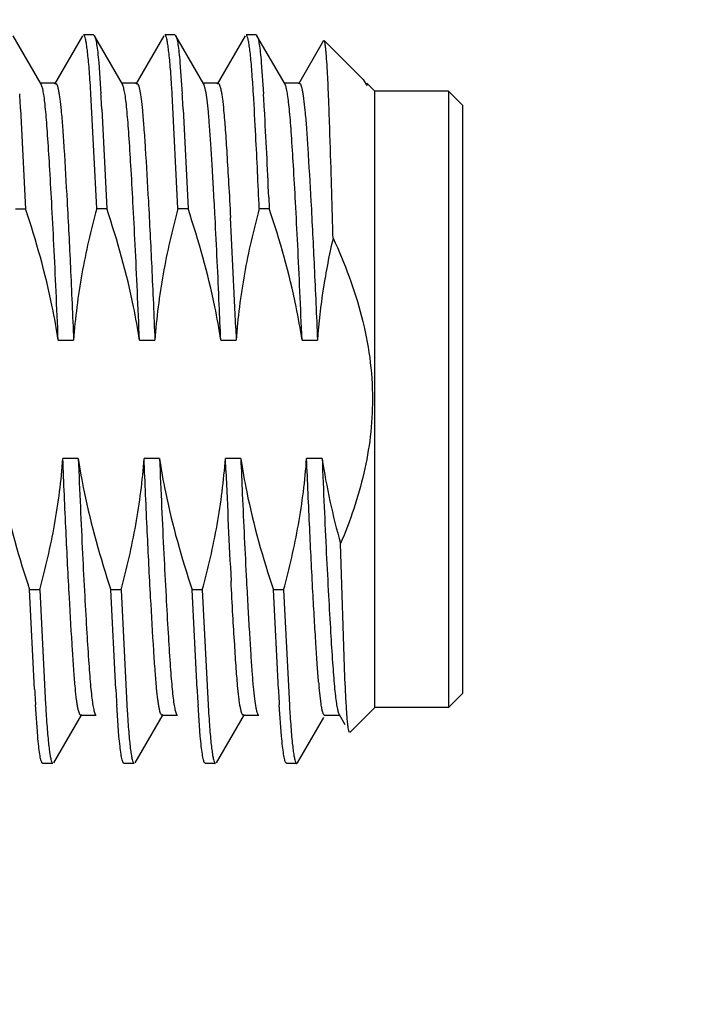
# Model space of a CAD drawing. Header units: inches. Extents: x 0 to 34, y 0 to 22.
# Tile 46 of 55: x 22.21 to 22.443, y 17.28 to 17.617. Entities that reach past the tile are written whole.
import ezdxf

# ---------------------------------------------------------------- set-up
doc = ezdxf.new("R2010")
doc.units = ezdxf.units.IN
doc.header["$LTSCALE"] = 1.87
doc.header["$MEASUREMENT"] = 0
doc.layers.get('0').update_dxf_attribs({"linetype": 'CONTINUOUS'})
doc.layers.add('DIMENSIONS', color=7, linetype='CONTINUOUS')
doc.styles.get("Standard").update_dxf_attribs({"font": 'txt', "width": 0.8})
doc.dimstyles.new('DIMSTYLE_1', dxfattribs={"dimtxt": 0.125, "dimasz": 0.18, "dimexe": 0.125, "dimexo": 0.0625, "dimgap": 0.0625, "dimtad": 0, "dimtih": 1, "dimtoh": 1, "dimdec": 3, "dimzin": 4, "dimdsep": 46, "dimtxsty": 'STANDARD', "dimblk": '_FILLED', "dimblk1": '_FILLED', "dimblk2": '_FILLED', "dimcen": 0.09, "dimadec": 0, "dimazin": 0, "dimtp": 0.01, "dimtm": 0.01, "dimtfac": 1, "dimtdec": 3, "dimtofl": 0, "dimtmove": 0, "dimatfit": 3, "dimldrblk": '_FILLED', "dimfxl": 1, "dimtolj": 1, "dimtzin": 4, "dimarcsym": 0})

# ---------------------------------------------------------------- blocks, each defined once
blk = doc.blocks.new('_FILLED')
at = {"color": 0, "linetype": 'BYBLOCK'}
blk.add_solid([(0, 0), (-1, 0.1736), (-1, -0.1736)], dxfattribs=at)
blk = doc.blocks.new('*D3')
at = {"layer": 'DIMENSIONS', "color": 2, "linetype": 'CONTINUOUS'}
for p, q in [((19.2781, 19.47869), (24.88924, 19.47869)), ((24.76424, 19.47869), (24.76424, 17.40369)), ((24.76424, 15.07869), (24.76424, 17.15369)), ((19.2781, 15.07869), (24.88924, 15.07869))]:
    blk.add_line(p, q, dxfattribs=at)
at = {"layer": 'DIMENSIONS', "color": 2, "linetype": 'CONTINUOUS', "xscale": 0.18, "yscale": 0.18, "zscale": 0.18}
for p, rotation in [((24.76424, 19.47869), 90), ((24.76424, 15.07869), 270)]:
    blk.add_blockref('_FILLED', p, dxfattribs=dict(at, rotation=rotation))
at = {"layer": 'DIMENSIONS', "color": 2, "linetype": 'CONTINUOUS', "insert": (24.76424, 17.34119), "char_height": 0.125, "width": 1.425, "attachment_point": 2, "line_spacing_factor": 0.9}
blk.add_mtext('4.400{\\Ftxt.shx;\\W1.000000;\\H0.125000; }[111.76]', dxfattribs=at)
blk = doc.blocks.new('*D4')
at = {"layer": 'DIMENSIONS', "color": 2, "linetype": 'CONTINUOUS'}
for p, q in [((23.49609, 19.47869), (23.49609, 19.83869)), ((19.2781, 19.47869), (23.62109, 19.47869)), ((13.2281, 17.04569), (23.62109, 17.04569)), ((23.49609, 17.04569), (23.49609, 16.68569))]:
    blk.add_line(p, q, dxfattribs=at)
at = {"layer": 'DIMENSIONS', "color": 2, "linetype": 'CONTINUOUS', "xscale": 0.18, "yscale": 0.18, "zscale": 0.18}
for p, rotation in [((23.49609, 19.47869), 270), ((23.49609, 17.04569), 90)]:
    blk.add_blockref('_FILLED', p, dxfattribs=dict(at, rotation=rotation))
at = {"layer": 'DIMENSIONS', "color": 2, "linetype": 'CONTINUOUS', "insert": (23.49609, 18.32469), "char_height": 0.125, "width": 1.225, "attachment_point": 2, "line_spacing_factor": 0.9}
blk.add_mtext('2.433{\\Ftxt.shx;\\W1.000000;\\H0.125000; }[61.8]', dxfattribs=at)

msp = doc.modelspace()

# ---------------------------------------------------------------- linework, layer by layer
at = {"color": 7, "linetype": 'CONTINUOUS'}
for p, q in [((22.21768, 17.59463), (22.20811, 17.61117)), ((22.23185, 17.61117), (22.22228, 17.59463)), ((22.23559, 17.61143), (22.23214, 17.61143)), ((22.23559, 17.61143), (22.23589, 17.61117)), ((22.24546, 17.59463), (22.23589, 17.61117)), ((22.25962, 17.61117), (22.25005, 17.59463)), ((22.26337, 17.61143), (22.25992, 17.61143)), ((22.26337, 17.61143), (22.26367, 17.61117)), ((22.27324, 17.59464), (22.26367, 17.61117)), ((22.2874, 17.61117), (22.27783, 17.59464)), ((22.29115, 17.61143), (22.2877, 17.61143)), ((22.29115, 17.61143), (22.29144, 17.61117)), ((22.30102, 17.59464), (22.29144, 17.61117)), ((22.3142, 17.60948), (22.30561, 17.59464)), ((22.3277, 17.59623), (22.31439, 17.60954)), ((22.23736, 17.60203), (22.23812, 17.59133)), ((22.26513, 17.60203), (22.2659, 17.59133)), ((22.29291, 17.60203), (22.29368, 17.59133)), ((22.22262, 17.59493), (22.21734, 17.59493)), ((22.21784, 17.59427), (22.21768, 17.59461)), ((22.25039, 17.59493), (22.24512, 17.59493)), ((22.24562, 17.59427), (22.24546, 17.59461)), ((22.27817, 17.59493), (22.2729, 17.59493)), ((22.2734, 17.59427), (22.27324, 17.59461)), ((22.30595, 17.59493), (22.30067, 17.59493)), ((22.30118, 17.59427), (22.30102, 17.59461)), ((22.3277, 17.59623), (22.329, 17.59417)), ((22.33174, 17.5922), (22.329, 17.59493)), ((22.329, 17.59493), (22.329, 17.59417)), ((22.23665, 17.55205), (22.23467, 17.59133)), ((22.26443, 17.55205), (22.26245, 17.59133)), ((22.35693, 17.5922), (22.33174, 17.5922)), ((22.33174, 17.38157), (22.33174, 17.5922)), ((22.36166, 17.58747), (22.35693, 17.5922)), ((22.35693, 17.5922), (22.35694, 17.38159)), ((22.36166, 17.58747), (22.36166, 17.38629)), ((22.21065, 17.58603), (22.21232, 17.55204)), ((22.23843, 17.58603), (22.2401, 17.55205)), ((22.26621, 17.58603), (22.26788, 17.55205)), ((22.29548, 17.55593), (22.29565, 17.55205)), ((22.20887, 17.55204), (22.21232, 17.55204)), ((22.23665, 17.55205), (22.2401, 17.55205)), ((22.26443, 17.55205), (22.26788, 17.55205)), ((22.2922, 17.55205), (22.29565, 17.55205)), ((22.28416, 17.51118), (22.28433, 17.5071)), ((22.2235, 17.5071), (22.22877, 17.5071)), ((22.25127, 17.5071), (22.25655, 17.5071)), ((22.27905, 17.5071), (22.28433, 17.5071)), ((22.30683, 17.5071), (22.31211, 17.5071)), ((22.23036, 17.46666), (22.22508, 17.46666)), ((22.25813, 17.46666), (22.25286, 17.46666)), ((22.28591, 17.46666), (22.28064, 17.46666)), ((22.28081, 17.46258), (22.28064, 17.46666)), ((22.31369, 17.46666), (22.30841, 17.46666)), ((22.32152, 17.39177), (22.32, 17.43753)), ((22.2172, 17.42171), (22.21375, 17.42171)), ((22.21542, 17.38773), (22.21375, 17.42171)), ((22.2172, 17.42171), (22.21918, 17.38243)), ((22.24498, 17.42171), (22.24153, 17.42171)), ((22.2432, 17.38773), (22.24153, 17.42171)), ((22.24498, 17.42171), (22.24696, 17.38243)), ((22.27276, 17.42171), (22.26931, 17.42171)), ((22.27098, 17.38773), (22.26931, 17.42171)), ((22.27276, 17.42171), (22.27474, 17.38243)), ((22.30054, 17.42171), (22.29709, 17.42171)), ((22.29875, 17.38773), (22.29709, 17.42171)), ((22.30054, 17.42171), (22.30252, 17.38227)), ((22.32162, 17.38943), (22.32152, 17.39177)), ((22.31334, 17.38274), (22.31267, 17.38837)), ((22.36166, 17.38629), (22.35694, 17.38157)), ((22.2165, 17.37173), (22.21573, 17.38243)), ((22.24427, 17.37173), (22.24351, 17.38243)), ((22.27205, 17.37173), (22.27129, 17.38243)), ((22.29983, 17.37172), (22.29907, 17.38242)), ((22.22201, 17.36258), (22.23158, 17.37912)), ((22.23651, 17.37883), (22.23124, 17.37883)), ((22.23601, 17.37949), (22.23617, 17.37915)), ((22.24978, 17.36259), (22.25936, 17.37912)), ((22.26429, 17.37883), (22.25901, 17.37883)), ((22.26379, 17.37949), (22.26395, 17.37915)), ((22.27756, 17.36259), (22.28713, 17.37913)), ((22.29207, 17.37883), (22.28679, 17.37883)), ((22.29157, 17.37949), (22.29173, 17.37915)), ((22.31984, 17.37883), (22.31457, 17.37883)), ((22.31931, 17.37955), (22.3195, 17.37913)), ((22.3195, 17.37913), (22.32152, 17.37565)), ((22.33174, 17.38157), (22.3232, 17.37302)), ((22.35694, 17.38157), (22.33174, 17.38157)), ((22.30534, 17.36259), (22.31432, 17.37811)), ((22.21826, 17.36233), (22.21796, 17.36258)), ((22.22171, 17.36233), (22.21826, 17.36233)), ((22.24604, 17.36233), (22.24574, 17.36259)), ((22.24949, 17.36233), (22.24604, 17.36233)), ((22.27382, 17.36233), (22.27352, 17.36259)), ((22.27727, 17.36233), (22.27382, 17.36233)), ((22.30159, 17.36233), (22.3013, 17.36259)), ((22.30504, 17.36233), (22.30159, 17.36233)), ((22.30504, 17.36233), (22.30534, 17.36259))]:
    msp.add_line(p, q, dxfattribs=at)
for centre, radius, start, end in [((21.23044, 17.53026), 1.00609, 3.4803, 3.64674), ((21.25822, 17.53026), 1.00609, 3.4803, 3.64674), ((21.28599, 17.53026), 1.00609, 3.4803, 3.64674), ((20.96609, 17.51571), 1.24655, 3.23377, 3.47794), ((20.99386, 17.51571), 1.24655, 3.23377, 3.47794), ((21.02164, 17.51571), 1.24655, 3.23377, 3.47794), ((20.6046, 17.49021), 1.68866, 2.94829, 3.4331), ((21.04942, 17.51571), 1.24655, 3.23377, 3.47794), ((19.93123, 17.45357), 2.36646, 2.47909, 3.20877), ((18.99333, 17.40871), 3.30199, 2.48795, 2.92258), ((18.60779, 17.35892), 3.67425, 2.50062, 2.96593), ((18.76906, 17.36592), 3.5181, 2.36642, 2.98355), ((17.60598, 17.31454), 4.67704, 2.35963, 2.50833), ((26.95898, 17.65922), 4.67704, 182.35963, 182.50833), ((25.79591, 17.60784), 3.5181, 182.36642, 182.98355), ((25.95718, 17.61484), 3.67425, 182.50062, 182.96593), ((22.52175, 17.4083), 0.21003, 184.9595, 185.4455), ((23.45999, 17.45805), 1.24655, 183.23377, 183.47794), ((23.48777, 17.45805), 1.24655, 183.23377, 183.47794), ((23.51554, 17.45805), 1.24655, 183.23377, 183.47794), ((23.54309, 17.45803), 1.24632, 183.23392, 183.47815), ((23.22341, 17.4435), 1.00609, 183.4803, 183.64674), ((23.25119, 17.4435), 1.00609, 183.4803, 183.64674), ((23.27897, 17.4435), 1.00609, 183.4803, 183.64674), ((23.28008, 17.44185), 0.97937, 183.48746, 183.64881)]:
    msp.add_arc(centre, radius, start, end, dxfattribs=at)
for points, knots in [([(22.23449, 17.59425), (22.23441, 17.59552), (22.23425, 17.59791), (22.23398, 17.60126), (22.23371, 17.60414), (22.23344, 17.60655), (22.23316, 17.60848), (22.23288, 17.6099), (22.23264, 17.61079), (22.23242, 17.61123), (22.2323, 17.61137), (22.23224, 17.6114)], [0, 0, 0, 0, 0.219407, 0.412879, 0.579664, 0.719142, 0.83084, 0.914495, 0.970239, 0.988061, 1, 1, 1, 1]), ([(22.23589, 17.61117), (22.23597, 17.61104), (22.23611, 17.61068), (22.23638, 17.6097), (22.2367, 17.60796), (22.23705, 17.60526), (22.23725, 17.6032), (22.23736, 17.60203)], [0, 0, 0, 0, 0.05053, 0.121975, 0.329198, 0.622329, 1, 1, 1, 1]), ([(22.26227, 17.59425), (22.26219, 17.59552), (22.26203, 17.59791), (22.26176, 17.60126), (22.26149, 17.60415), (22.26121, 17.60655), (22.26094, 17.60848), (22.26066, 17.6099), (22.26041, 17.61079), (22.26019, 17.61123), (22.26008, 17.61137), (22.26002, 17.6114)], [0, 0, 0, 0, 0.219407, 0.412879, 0.579664, 0.719142, 0.83084, 0.914495, 0.970239, 0.988061, 1, 1, 1, 1]), ([(22.26367, 17.61117), (22.26375, 17.61104), (22.26389, 17.61068), (22.26416, 17.6097), (22.26447, 17.60796), (22.26483, 17.60526), (22.26503, 17.6032), (22.26513, 17.60203)], [0, 0, 0, 0, 0.05053, 0.121975, 0.329198, 0.622329, 1, 1, 1, 1]), ([(22.29005, 17.59425), (22.28996, 17.59552), (22.2898, 17.59791), (22.28954, 17.60126), (22.28927, 17.60415), (22.28899, 17.60655), (22.28871, 17.60848), (22.28844, 17.6099), (22.28819, 17.61079), (22.28797, 17.61123), (22.28785, 17.61137), (22.28779, 17.6114)], [0, 0, 0, 0, 0.219407, 0.412879, 0.579664, 0.719142, 0.83084, 0.914495, 0.970239, 0.988061, 1, 1, 1, 1]), ([(22.29144, 17.61117), (22.29152, 17.61104), (22.29166, 17.61069), (22.29194, 17.6097), (22.29225, 17.60796), (22.2926, 17.60526), (22.29281, 17.6032), (22.29291, 17.60203)], [0, 0, 0, 0, 0.05053, 0.121975, 0.329198, 0.622329, 1, 1, 1, 1]), ([(22.3151, 17.60522), (22.31505, 17.60576), (22.31496, 17.60671), (22.3148, 17.60795), (22.31465, 17.60883), (22.31453, 17.60929), (22.31445, 17.60945)], [0, 0, 0, 0, 0.377074, 0.669502, 0.876867, 1, 1, 1, 1]), ([(22.31745, 17.54199), (22.31726, 17.54921), (22.31688, 17.56251), (22.31636, 17.57834), (22.31597, 17.5891), (22.31571, 17.59554), (22.31543, 17.60079), (22.31521, 17.60389), (22.3151, 17.60522)], [0, 0, 0, 0, 0.342119, 0.630788, 0.750856, 0.852955, 0.93629, 1, 1, 1, 1]), ([(22.2235, 17.5071), (22.22327, 17.51265), (22.2228, 17.52351), (22.22207, 17.53921), (22.22133, 17.55358), (22.22061, 17.56609), (22.22004, 17.57517), (22.2196, 17.58129), (22.21929, 17.58503), (22.21896, 17.58821), (22.21863, 17.59081), (22.21828, 17.59277), (22.21801, 17.59385), (22.21784, 17.59427)], [0, 0, 0, 0, 0.190636, 0.372988, 0.539485, 0.684342, 0.802967, 0.851943, 0.89482, 0.931683, 0.961829, 0.984652, 1, 1, 1, 1]), ([(22.22262, 17.59492), (22.22271, 17.59491), (22.22286, 17.59478), (22.223, 17.59455), (22.22318, 17.59415), (22.22338, 17.59347), (22.22361, 17.59243), (22.22384, 17.59112), (22.22417, 17.58883), (22.22437, 17.58697), (22.22449, 17.58565)], [0, 0, 0, 0, 0.030419, 0.054032, 0.084367, 0.166215, 0.276887, 0.416392, 0.584392, 1, 1, 1, 1]), ([(22.25127, 17.5071), (22.25105, 17.51265), (22.25058, 17.52351), (22.24985, 17.53921), (22.24911, 17.55358), (22.24839, 17.56609), (22.24782, 17.57517), (22.24738, 17.58129), (22.24707, 17.58503), (22.24674, 17.58821), (22.2464, 17.59081), (22.24606, 17.59277), (22.24578, 17.59385), (22.24562, 17.59427)], [0, 0, 0, 0, 0.190636, 0.372988, 0.539485, 0.684342, 0.802967, 0.851943, 0.89482, 0.931683, 0.961829, 0.984652, 1, 1, 1, 1]), ([(22.25039, 17.59492), (22.25049, 17.59491), (22.25064, 17.59478), (22.25077, 17.59455), (22.25095, 17.59415), (22.25116, 17.59347), (22.25139, 17.59243), (22.25162, 17.59112), (22.25195, 17.58883), (22.25214, 17.58697), (22.25227, 17.58565)], [0, 0, 0, 0, 0.030419, 0.054032, 0.084367, 0.166215, 0.276887, 0.416392, 0.584392, 1, 1, 1, 1]), ([(22.27711, 17.54903), (22.27695, 17.5521), (22.27664, 17.55793), (22.27616, 17.56619), (22.27571, 17.57343), (22.27529, 17.57962), (22.27487, 17.58479), (22.27444, 17.58894), (22.27404, 17.59173), (22.27368, 17.59339), (22.2735, 17.59401), (22.2734, 17.59427)], [0, 0, 0, 0, 0.202873, 0.385758, 0.545947, 0.681764, 0.795545, 0.888301, 0.957039, 0.981757, 1, 1, 1, 1]), ([(22.27817, 17.59492), (22.27827, 17.59491), (22.27842, 17.59478), (22.27855, 17.59455), (22.27873, 17.59415), (22.27894, 17.59347), (22.27917, 17.59243), (22.2794, 17.59112), (22.27972, 17.58883), (22.27992, 17.58697), (22.28005, 17.58565)], [0, 0, 0, 0, 0.030419, 0.054032, 0.084367, 0.166215, 0.276887, 0.416392, 0.584392, 1, 1, 1, 1]), ([(22.30683, 17.5071), (22.3066, 17.51265), (22.30614, 17.52351), (22.3054, 17.53921), (22.30466, 17.55358), (22.30395, 17.56609), (22.30338, 17.57517), (22.30294, 17.58129), (22.30262, 17.58503), (22.30229, 17.58822), (22.30196, 17.59081), (22.30161, 17.59277), (22.30134, 17.59386), (22.30118, 17.59427)], [0, 0, 0, 0, 0.190636, 0.372988, 0.539485, 0.684342, 0.802967, 0.851943, 0.89482, 0.931683, 0.961829, 0.984652, 1, 1, 1, 1]), ([(22.30595, 17.59492), (22.30605, 17.59491), (22.3062, 17.59478), (22.30633, 17.59455), (22.30651, 17.59415), (22.30671, 17.59347), (22.30695, 17.59243), (22.30718, 17.59112), (22.3075, 17.58883), (22.3077, 17.58697), (22.30783, 17.58565)], [0, 0, 0, 0, 0.030419, 0.054032, 0.084367, 0.166215, 0.276887, 0.416392, 0.584392, 1, 1, 1, 1]), ([(22.22449, 17.58565), (22.22468, 17.58373), (22.22502, 17.57946), (22.22571, 17.56912), (22.22664, 17.5532), (22.22774, 17.53128), (22.22843, 17.51543), (22.22877, 17.5071)], [0, 0, 0, 0, 0.073537, 0.163363, 0.394917, 0.681882, 1, 1, 1, 1]), ([(22.25227, 17.58565), (22.25246, 17.58373), (22.2528, 17.57946), (22.25349, 17.56913), (22.25442, 17.5532), (22.25551, 17.53129), (22.25621, 17.51543), (22.25655, 17.5071)], [0, 0, 0, 0, 0.073537, 0.163363, 0.394917, 0.681882, 1, 1, 1, 1]), ([(22.28005, 17.58565), (22.28026, 17.58345), (22.28065, 17.57847), (22.28119, 17.57014), (22.28179, 17.56014), (22.28219, 17.5529), (22.28239, 17.54903)], [0, 0, 0, 0, 0.181067, 0.407829, 0.682896, 1, 1, 1, 1]), ([(22.30783, 17.58565), (22.30801, 17.58373), (22.30836, 17.57946), (22.30905, 17.56913), (22.30997, 17.5532), (22.31107, 17.53129), (22.31176, 17.51543), (22.31211, 17.5071)], [0, 0, 0, 0, 0.073537, 0.163363, 0.394917, 0.681882, 1, 1, 1, 1]), ([(22.2235, 17.5071), (22.22293, 17.51092), (22.22023, 17.52614), (22.21599, 17.54105), (22.21232, 17.55204)], [0, 0, 0, 0, 0.250092, 1, 1, 1, 1]), ([(22.23665, 17.55205), (22.23466, 17.54469), (22.23123, 17.52983), (22.22929, 17.51469), (22.22877, 17.5071)], [0, 0, 0, 0, 0.500045, 1, 1, 1, 1]), ([(22.25127, 17.5071), (22.25071, 17.51092), (22.24801, 17.52614), (22.24377, 17.54105), (22.2401, 17.55205)], [0, 0, 0, 0, 0.250092, 1, 1, 1, 1]), ([(22.26443, 17.55205), (22.26244, 17.54469), (22.25901, 17.52984), (22.25707, 17.51469), (22.25655, 17.5071)], [0, 0, 0, 0, 0.500045, 1, 1, 1, 1]), ([(22.27905, 17.5071), (22.27849, 17.51092), (22.27579, 17.52614), (22.27154, 17.54105), (22.26788, 17.55205)], [0, 0, 0, 0, 0.250092, 1, 1, 1, 1]), ([(22.2922, 17.55205), (22.29022, 17.5447), (22.28679, 17.52984), (22.28485, 17.51469), (22.28433, 17.5071)], [0, 0, 0, 0, 0.500045, 1, 1, 1, 1]), ([(22.30683, 17.5071), (22.30627, 17.51092), (22.30356, 17.52614), (22.29932, 17.54106), (22.29565, 17.55205)], [0, 0, 0, 0, 0.250092, 1, 1, 1, 1]), ([(22.31745, 17.54199), (22.31613, 17.53626), (22.31385, 17.52469), (22.31251, 17.51297), (22.31211, 17.5071)], [0, 0, 0, 0, 0.50002, 1, 1, 1, 1]), ([(22.31745, 17.54199), (22.31945, 17.53767), (22.32313, 17.52887), (22.32746, 17.51523), (22.33026, 17.50118), (22.33091, 17.49164), (22.33091, 17.48688)], [0, 0, 0, 0, 0.250057, 0.500078, 0.750055, 1, 1, 1, 1]), ([(22.33091, 17.48688), (22.33091, 17.48264), (22.3304, 17.47416), (22.32743, 17.45745), (22.32329, 17.44534), (22.32, 17.43753)], [0, 0, 0, 0, 0.250078, 0.500176, 1, 1, 1, 1]), ([(22.20258, 17.46666), (22.20314, 17.46284), (22.20585, 17.44762), (22.21009, 17.4327), (22.21375, 17.42171)], [0, 0, 0, 0, 0.250092, 1, 1, 1, 1]), ([(22.2172, 17.42171), (22.21919, 17.42906), (22.22262, 17.44392), (22.22456, 17.45907), (22.22508, 17.46666)], [0, 0, 0, 0, 0.500045, 1, 1, 1, 1]), ([(22.22936, 17.38811), (22.22917, 17.39003), (22.22883, 17.3943), (22.22814, 17.40463), (22.22721, 17.42056), (22.22612, 17.44247), (22.22542, 17.45833), (22.22508, 17.46666)], [0, 0, 0, 0, 0.073537, 0.163363, 0.394917, 0.681882, 1, 1, 1, 1]), ([(22.23036, 17.46666), (22.23092, 17.46284), (22.23362, 17.44762), (22.23786, 17.4327), (22.24153, 17.42171)], [0, 0, 0, 0, 0.250092, 1, 1, 1, 1]), ([(22.23036, 17.46666), (22.23058, 17.46111), (22.23105, 17.45025), (22.23178, 17.43455), (22.23252, 17.42018), (22.23324, 17.40767), (22.23381, 17.39858), (22.23425, 17.39247), (22.23456, 17.38873), (22.23489, 17.38554), (22.23523, 17.38295), (22.23557, 17.38099), (22.23585, 17.3799), (22.23601, 17.37949)], [0, 0, 0, 0, 0.190636, 0.372988, 0.539485, 0.684342, 0.802967, 0.851943, 0.89482, 0.931683, 0.961829, 0.984652, 1, 1, 1, 1]), ([(22.24498, 17.42171), (22.24697, 17.42906), (22.2504, 17.44392), (22.25234, 17.45907), (22.25286, 17.46666)], [0, 0, 0, 0, 0.500045, 1, 1, 1, 1]), ([(22.25714, 17.38811), (22.25695, 17.39003), (22.25661, 17.3943), (22.25592, 17.40463), (22.25499, 17.42056), (22.25389, 17.44247), (22.2532, 17.45833), (22.25286, 17.46666)], [0, 0, 0, 0, 0.073537, 0.163363, 0.394917, 0.681882, 1, 1, 1, 1]), ([(22.25813, 17.46666), (22.2587, 17.46284), (22.2614, 17.44762), (22.26564, 17.4327), (22.26931, 17.42171)], [0, 0, 0, 0, 0.250092, 1, 1, 1, 1]), ([(22.25813, 17.46666), (22.25836, 17.46111), (22.25883, 17.45025), (22.25956, 17.43455), (22.2603, 17.42018), (22.26102, 17.40767), (22.26159, 17.39859), (22.26203, 17.39247), (22.26234, 17.38873), (22.26267, 17.38555), (22.263, 17.38295), (22.26335, 17.38099), (22.26362, 17.3799), (22.26379, 17.37949)], [0, 0, 0, 0, 0.190636, 0.372988, 0.539485, 0.684342, 0.802967, 0.851943, 0.89482, 0.931683, 0.961829, 0.984652, 1, 1, 1, 1]), ([(22.27276, 17.42171), (22.27475, 17.42907), (22.27818, 17.44392), (22.28012, 17.45907), (22.28064, 17.46666)], [0, 0, 0, 0, 0.500045, 1, 1, 1, 1]), ([(22.28591, 17.46666), (22.28648, 17.46284), (22.28918, 17.44762), (22.29342, 17.43271), (22.29709, 17.42171)], [0, 0, 0, 0, 0.250092, 1, 1, 1, 1]), ([(22.30054, 17.42171), (22.30252, 17.42907), (22.30595, 17.44392), (22.30789, 17.45907), (22.30841, 17.46666)], [0, 0, 0, 0, 0.500045, 1, 1, 1, 1]), ([(22.31251, 17.39015), (22.31234, 17.39212), (22.31201, 17.39647), (22.31155, 17.40361), (22.31104, 17.41195), (22.31031, 17.42515), (22.30941, 17.44352), (22.30874, 17.45871), (22.30841, 17.46666)], [0, 0, 0, 0, 0.0776, 0.170636, 0.280207, 0.404617, 0.688404, 1, 1, 1, 1]), ([(22.31369, 17.46666), (22.31392, 17.46115), (22.31438, 17.45034), (22.31511, 17.43471), (22.31584, 17.42038), (22.31656, 17.40791), (22.31712, 17.39883), (22.31757, 17.3927), (22.31788, 17.38893), (22.31821, 17.38573), (22.31854, 17.38311), (22.31888, 17.38111), (22.31915, 17.37999), (22.31931, 17.37955)], [0, 0, 0, 0, 0.18969, 0.371288, 0.537652, 0.682236, 0.800562, 0.850031, 0.893334, 0.930273, 0.96058, 0.983943, 1, 1, 1, 1]), ([(22.28491, 17.38811), (22.2847, 17.39032), (22.28431, 17.39529), (22.28377, 17.40362), (22.28317, 17.41362), (22.28278, 17.42086), (22.28257, 17.42473)], [0, 0, 0, 0, 0.181067, 0.407829, 0.682896, 1, 1, 1, 1]), ([(22.28785, 17.42473), (22.28801, 17.42166), (22.28833, 17.41583), (22.28881, 17.40757), (22.28926, 17.40033), (22.28967, 17.39414), (22.29009, 17.38897), (22.29052, 17.38482), (22.29092, 17.38203), (22.29128, 17.38037), (22.29146, 17.37975), (22.29157, 17.37949)], [0, 0, 0, 0, 0.202873, 0.385758, 0.545947, 0.681764, 0.795545, 0.888301, 0.957039, 0.981757, 1, 1, 1, 1]), ([(22.32299, 17.3731), (22.32295, 17.37316), (22.32289, 17.37334), (22.32275, 17.37385), (22.3226, 17.37476), (22.32243, 17.37617), (22.32226, 17.37802), (22.32209, 17.38029), (22.32193, 17.38298), (22.32177, 17.38607), (22.32167, 17.38827), (22.32162, 17.38943)], [0, 0, 0, 0, 0.014117, 0.034606, 0.095224, 0.182194, 0.295328, 0.434251, 0.598456, 0.787329, 1, 1, 1, 1]), ([(22.23124, 17.37884), (22.23114, 17.37885), (22.23099, 17.37898), (22.23086, 17.37921), (22.23068, 17.37961), (22.23047, 17.38029), (22.23024, 17.38132), (22.23001, 17.38264), (22.22968, 17.38493), (22.22949, 17.38679), (22.22936, 17.38811)], [0, 0, 0, 0, 0.030419, 0.054032, 0.084367, 0.166215, 0.276887, 0.416392, 0.584392, 1, 1, 1, 1]), ([(22.25901, 17.37884), (22.25892, 17.37885), (22.25877, 17.37898), (22.25863, 17.37921), (22.25845, 17.37961), (22.25825, 17.38029), (22.25802, 17.38133), (22.25779, 17.38264), (22.25746, 17.38493), (22.25726, 17.38679), (22.25714, 17.38811)], [0, 0, 0, 0, 0.030419, 0.054032, 0.084367, 0.166215, 0.276887, 0.416392, 0.584392, 1, 1, 1, 1]), ([(22.28679, 17.37884), (22.28669, 17.37885), (22.28655, 17.37898), (22.28641, 17.37921), (22.28623, 17.37961), (22.28603, 17.38029), (22.28579, 17.38133), (22.28556, 17.38264), (22.28524, 17.38493), (22.28504, 17.38679), (22.28491, 17.38811)], [0, 0, 0, 0, 0.030419, 0.054032, 0.084367, 0.166215, 0.276887, 0.416392, 0.584392, 1, 1, 1, 1]), ([(22.31457, 17.37883), (22.31443, 17.37883), (22.31424, 17.37907), (22.31408, 17.37943), (22.31385, 17.38009), (22.31359, 17.3812), (22.31342, 17.38218), (22.31334, 17.38274)], [0, 0, 0, 0, 0.096611, 0.179869, 0.289645, 0.590608, 1, 1, 1, 1]), ([(22.21936, 17.37951), (22.21944, 17.37824), (22.2196, 17.37585), (22.21987, 17.3725), (22.22014, 17.36961), (22.22042, 17.36721), (22.22069, 17.36528), (22.22097, 17.36385), (22.22122, 17.36297), (22.22144, 17.36253), (22.22155, 17.36239), (22.22161, 17.36236)], [0, 0, 0, 0, 0.219407, 0.412879, 0.579664, 0.719142, 0.83084, 0.914495, 0.970239, 0.988061, 1, 1, 1, 1]), ([(22.24714, 17.37951), (22.24722, 17.37824), (22.24738, 17.37585), (22.24765, 17.3725), (22.24792, 17.36961), (22.24819, 17.36721), (22.24847, 17.36528), (22.24875, 17.36386), (22.24899, 17.36297), (22.24921, 17.36253), (22.24933, 17.36239), (22.24939, 17.36236)], [0, 0, 0, 0, 0.219407, 0.412879, 0.579664, 0.719142, 0.83084, 0.914495, 0.970239, 0.988061, 1, 1, 1, 1]), ([(22.27492, 17.37951), (22.275, 17.37824), (22.27516, 17.37585), (22.27543, 17.3725), (22.2757, 17.36961), (22.27597, 17.36721), (22.27625, 17.36528), (22.27653, 17.36386), (22.27677, 17.36297), (22.27699, 17.36253), (22.27711, 17.36239), (22.27717, 17.36236)], [0, 0, 0, 0, 0.219407, 0.412879, 0.579664, 0.719142, 0.83084, 0.914495, 0.970239, 0.988061, 1, 1, 1, 1]), ([(22.3027, 17.37952), (22.30278, 17.37823), (22.30294, 17.37582), (22.30321, 17.37244), (22.30348, 17.36954), (22.30376, 17.36712), (22.30404, 17.3652), (22.30432, 17.36379), (22.30457, 17.36292), (22.30479, 17.3625), (22.30491, 17.36237), (22.30497, 17.36235)], [0, 0, 0, 0, 0.221191, 0.415943, 0.583486, 0.723184, 0.834556, 0.917344, 0.971723, 0.988748, 1, 1, 1, 1]), ([(22.21796, 17.36258), (22.21788, 17.36272), (22.21774, 17.36307), (22.21747, 17.36405), (22.21716, 17.3658), (22.2168, 17.36849), (22.2166, 17.37056), (22.2165, 17.37173)], [0, 0, 0, 0, 0.050529, 0.121973, 0.329195, 0.622327, 1, 1, 1, 1]), ([(22.24574, 17.36259), (22.24566, 17.36272), (22.24552, 17.36307), (22.24525, 17.36405), (22.24493, 17.3658), (22.24458, 17.3685), (22.24438, 17.37056), (22.24427, 17.37173)], [0, 0, 0, 0, 0.050529, 0.121973, 0.329195, 0.622327, 1, 1, 1, 1]), ([(22.27352, 17.36259), (22.27344, 17.36272), (22.2733, 17.36307), (22.27302, 17.36406), (22.27271, 17.3658), (22.27236, 17.3685), (22.27216, 17.37056), (22.27205, 17.37173)], [0, 0, 0, 0, 0.050529, 0.121973, 0.329195, 0.622327, 1, 1, 1, 1]), ([(22.3013, 17.36259), (22.30122, 17.36272), (22.30108, 17.36308), (22.3008, 17.36406), (22.30049, 17.3658), (22.30014, 17.36849), (22.29993, 17.37056), (22.29983, 17.37172)], [0, 0, 0, 0, 0.050535, 0.121984, 0.329208, 0.622337, 1, 1, 1, 1])]:
    msp.add_open_spline(points, degree=3, knots=knots, dxfattribs=at)
msp.add_open_spline([(22.31369, 17.46666), (22.31514, 17.45684), (22.31733, 17.4471), (22.32, 17.43753)], degree=3, dxfattribs=at)

# ---------------------------------------------------------------- dimensions: what is measured, and where the dimension line sits
at = {"layer": 'DIMENSIONS', "color": 2, "linetype": 'CONTINUOUS'}
for base, p1, picture, middle in [((23.49609, 19.47869), (13.1656, 17.04569), '*D4', (23.49609, 18.26219)), ((24.76424, 19.47869), (19.2156, 15.07869), '*D3', (24.76424, 17.27869))]:
    dim = msp.add_linear_dim(base=base, p1=p1, p2=(19.2156, 19.47869), angle=90, dimstyle='DIMSTYLE_1', dxfattribs=at)
    dim.commit()
    dim.dimension.update_dxf_attribs({"geometry": picture, "text_midpoint": middle, "dimtype": 160})

doc.saveas('drawing.dxf')
